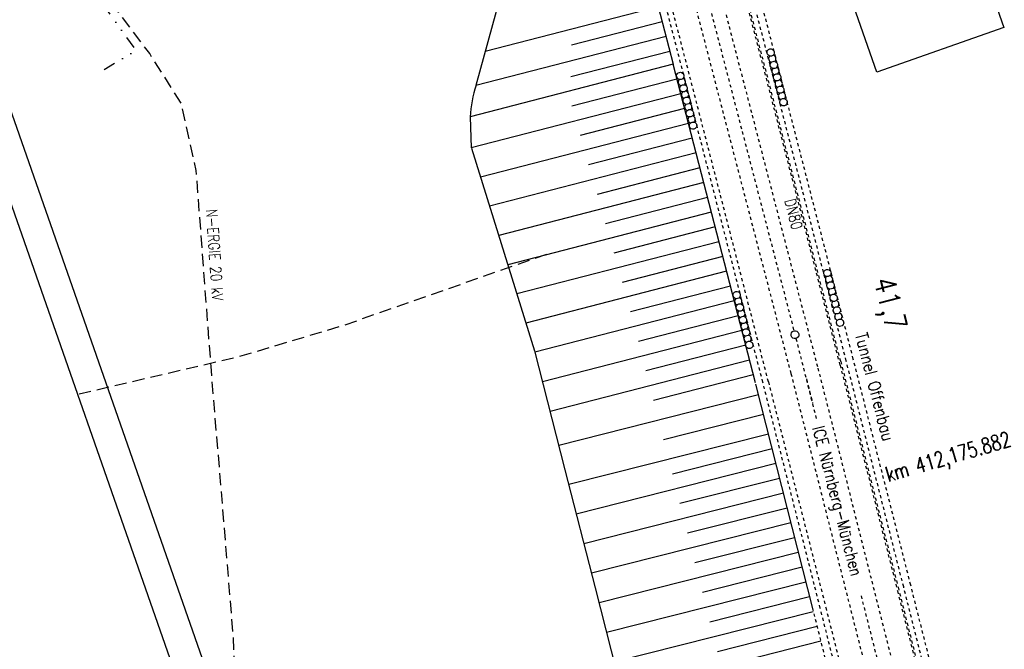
# Model space of a CAD drawing. Extents: x 446740 to 447511, y 442825 to 444215.
# Tile 5 of 94: x 447011 to 447172, y 443053 to 443156. Entities that reach past the tile are written whole.
import ezdxf

# ---------------------------------------------------------------- set-up
doc = ezdxf.new("R2010")
doc.units = 0
doc.header["$LTSCALE"] = 2
doc.header["$MEASUREMENT"] = 0
for name, pattern in [('ACAD_ISO03W100', [0.5, 0.25, -0.25]), ('ACAD_ISO10W100W', [0.5, 0.25, -0.25]), ('AUSGEZOGEN', [0]), ('GESTRICH-X2', [1.5, 1, -0.5]), ('GETRENNTX3', [3.25, 1, -0.75, 0, -0.75, 0, -0.75]), ('STRICHLINIEX2', [0.5, 0.25, -0.25])]:
    doc.linetypes.add(name, pattern=pattern)
doc.layers.get('0').update_dxf_attribs({"linetype": 'AUSGEZOGEN'})
for name, color, linetype in [('ACHSELEMENT', 1, 'AUSGEZOGEN'), ('BW-SCHRIFT', 250, 'AUSGEZOGEN'), ('DB-Bahnachse', 7, 'CONTINUOUS'), ('DB-Geländemodellierung', 15, 'CONTINUOUS'), ('DB-Gleisachsen', 7, 'CONTINUOUS'), ('DB-Ingenieurbauwerke', 15, 'CONTINUOUS'), ('FBRTOP', 250, 'AUSGEZOGEN'), ('Planeinteilung', 250, 'CONTINUOUS'), ('RAHMEN', 7, 'AUSGEZOGEN'), ('SCHRIFT', 7, 'AUSGEZOGEN'), ('STROMLTG', 4, 'AUSGEZOGEN'), ('TELEKOM', 4, 'GETRENNTX3')]:
    doc.layers.add(name, color=color, linetype=linetype)
doc.styles.add('ROMANS', font='romans.shx', dxfattribs={"width": 0.8})

# ---------------------------------------------------------------- blocks, each defined once
blk = doc.blocks.new('1135420')
blk.add_line((0, 0), (1135, 0))
at = {"layer": 'RAHMEN'}
blk.add_line((25, 5), (950, 5), dxfattribs=at)

msp = doc.modelspace()

# ---------------------------------------------------------------- linework, layer by layer
at = {"layer": 'BW-SCHRIFT'}
msp.add_lwpolyline([(447160.31, 443188.56), (447172.12, 443154.86), (447151.3, 443147.57), (447139.5, 443181.27)], close=True, dxfattribs=at)
at = {"layer": 'DB-Bahnachse', "linetype": 'ACAD_ISO10W100W'}
for p, q in [((447112.88, 443200.73), (447137.72, 443105.21)), ((447138.04, 443103.95), (447141.48, 443090.38)), ((447139.76, 443097.35), (447140.77, 443093.4)), ((447148.71, 443061.85), (447162.3, 443008.27))]:
    msp.add_line(p, q, dxfattribs=at)
at = {"layer": 'DB-Bahnachse', "linetype": 'Continuous'}
msp.add_ellipse((447137.88, 443104.58), major_axis=(-0.46, 0.46), ratio=1, start_param=2.598780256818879, end_param=8.881965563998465, dxfattribs=at)
at = {"layer": 'DB-Geländemodellierung'}
msp.add_line((447101.52, 443211.67), (447117.94, 443148.85), dxfattribs=at)
at = {"layer": 'DB-Geländemodellierung', "linetype": 'Continuous'}
for p, q in [((447085.65, 443145.44), (447091.67, 443167.43)), ((447115.53, 443158.23), (447087.16, 443150.93)), ((447116.15, 443155.81), (447101.27, 443151.98)), ((447116.77, 443153.39), (447085.63, 443145.38)), ((447117.39, 443150.97), (447101.17, 443146.79)), ((447117.94, 443148.85), (447084.67, 443140.27)), ((447131.41, 443096.72), (447117.94, 443148.85)), ((447118.56, 443146.43), (447101.34, 443141.99)), ((447119.19, 443144.01), (447084.87, 443135.15)), ((447119.81, 443141.59), (447102.71, 443137.18)), ((447084.67, 443140.27), (447084.87, 443135.15)), ((447120.44, 443139.17), (447086.36, 443130.38)), ((447121.06, 443136.75), (447104.09, 443132.37)), ((447084.89, 443135.1), (447089.27, 443121.08)), ((447121.69, 443134.33), (447087.86, 443125.6)), ((447122.31, 443131.91), (447105.46, 443127.56)), ((447122.94, 443129.49), (447089.35, 443120.82)), ((447123.56, 443127.07), (447106.83, 443122.75)), ((447124.18, 443124.65), (447090.84, 443116.04)), ((447124.81, 443122.22), (447108.2, 443117.94)), ((447089.27, 443121.08), (447095.24, 443101.92)), ((447125.43, 443119.8), (447092.33, 443111.26)), ((447126.06, 443117.38), (447109.57, 443113.13)), ((447126.68, 443114.96), (447093.82, 443106.48)), ((447127.31, 443112.54), (447110.93, 443108.32)), ((447127.93, 443110.12), (447095.29, 443101.7)), ((447128.56, 443107.7), (447112.23, 443103.49)), ((447129.18, 443105.28), (447096.53, 443096.85)), ((447129.81, 443102.86), (447113.48, 443098.65)), ((447095.24, 443101.92), (447100.21, 443082.46)), ((447130.43, 443100.44), (447097.77, 443092.01)), ((447131.06, 443098.02), (447114.72, 443093.8)), ((447140.86, 443059.55), (447131.46, 443096.51)), ((447131.91, 443094.73), (447099.21, 443086.46)), ((447132.72, 443091.53), (447116.37, 443087.39)), ((447133.53, 443088.33), (447100.83, 443080.06)), ((447134.14, 443085.9), (447117.8, 443081.77)), ((447134.76, 443083.48), (447102.07, 443075.22)), ((447100.21, 443082.46), (447105.17, 443063.17)), ((447135.37, 443081.06), (447119.03, 443076.93)), ((447135.98, 443078.63), (447103.32, 443070.37)), ((447136.6, 443076.21), (447120.27, 443072.08)), ((447137.21, 443073.79), (447104.56, 443065.53)), ((447137.82, 443071.36), (447121.5, 443067.24)), ((447138.43, 443068.94), (447105.79, 443060.68)), ((447139.05, 443066.52), (447122.72, 443062.39)), ((447139.66, 443064.09), (447107.01, 443055.83)), ((447105.17, 443063.17), (447110.05, 443043.75)), ((447140.27, 443061.67), (447123.95, 443057.54)), ((447140.89, 443059.24), (447108.23, 443050.98)), ((447141.5, 443056.82), (447125.17, 443052.69)), ((447142.11, 443054.4), (447109.45, 443046.14))]:
    msp.add_line(p, q, dxfattribs=at)
msp.add_ellipse((447106.16, 443138.87), major_axis=(-5.13, 20.91), ratio=1, start_param=1.020596, end_param=1.265547, dxfattribs=at)
at = {"layer": 'DB-Gleisachsen', "linetype": 'ACAD_ISO03W100'}
for p, q in [((447105.12, 443221.63), (447137.27, 443097.98)), ((447109.48, 443222.76), (447141.63, 443099.11)), ((447141.64, 443099.12), (447171.08, 442982.75)), ((447137.23, 443098.21), (447166.72, 442981.65))]:
    msp.add_line(p, q, dxfattribs=at)
at = {"layer": 'DB-Ingenieurbauwerke', "linetype": 'STRICHLINIEX2'}
for p, q in [((447156.85, 443063.6), (447147.44, 443100.59)), ((447155.69, 443063.3), (447146.28, 443100.3)), ((447142.02, 443059.84), (447132.62, 443096.81)), ((447166.2, 443026.59), (447156.85, 443063.6)), ((447165.03, 443026.3), (447155.69, 443063.3)), ((447150.2, 443022.56), (447140.86, 443059.55)), ((447151.36, 443022.85), (447142.02, 443059.84))]:
    msp.add_line(p, q, dxfattribs=at)
at = {"layer": 'DB-Ingenieurbauwerke', "linetype": 'ACAD_ISO03W100'}
for p, q in [((447145.27, 443099.61), (447154.68, 443062.64)), ((447145.37, 443100.22), (447154.78, 443063.24)), ((447133.53, 443096.89), (447142.94, 443059.91)), ((447154.68, 443062.64), (447164.02, 443025.65)), ((447154.78, 443063.24), (447164.12, 443026.24)), ((447142.94, 443059.91), (447152.28, 443022.91))]:
    msp.add_line(p, q, dxfattribs=at)
for centre, major_axis, start_param, end_param in [((432612.54, 439385.81), (-3603.02, 14560.85), -1.563139, -1.537591), ((432617.34, 439386.46), (-3602.04, 14555.89), -1.563155, -1.537607), ((432600.7, 439382.48), (-3603.4, 14560.75), -1.563165, -1.537617)]:
    msp.add_ellipse(centre, major_axis=major_axis, ratio=1, start_param=start_param, end_param=end_param, dxfattribs=at)
at = {"layer": 'DB-Ingenieurbauwerke', "linetype": 'STRICHLINIEX2'}
for major_axis, start_param, end_param in [((-3604.72, 14567.69), -1.56314, -1.537591), ((-3605.04, 14568.84), -1.563142, -1.537593), ((-3601.83, 14553.88), -1.563174, -1.537625)]:
    msp.add_ellipse((432606.62, 439384.14), major_axis=major_axis, ratio=1, start_param=start_param, end_param=end_param, dxfattribs=at)
at = {"layer": 'DB-Ingenieurbauwerke', "linetype": 'Continuous'}
for centre, start_param, end_param in [((447133.9, 443150.78), 2.598780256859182, 8.881965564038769), ((447134.16, 443149.77), -0.02622, 2.104652), ((447134.43, 443148.75), 2.5987802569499, 8.881965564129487), ((447134.16, 443149.77), 3.115373, 5.246245), ((447119.09, 443146.94), 2.5987802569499, 8.881965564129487), ((447134.69, 443147.74), -0.02622, 2.104652), ((447134.96, 443146.72), 2.598780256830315, 8.881965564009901), ((447134.69, 443147.74), 3.115373, 5.246245), ((447119.35, 443145.93), -0.02622, 2.104652), ((447119.35, 443145.93), 3.115373, 5.246245), ((447135.22, 443145.7), -0.02622, 2.104652), ((447135.22, 443145.7), 3.115373, 5.246245), ((447119.62, 443144.91), 2.59878025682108, 8.881965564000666), ((447119.88, 443143.89), -0.02622, 2.104652), ((447119.88, 443143.89), 3.115373, 5.246245), ((447135.48, 443144.69), 2.598780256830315, 8.881965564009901), ((447135.75, 443143.67), -0.02622, 2.104652), ((447135.75, 443143.67), 3.115373, 5.246245), ((447120.15, 443142.88), 2.598780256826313, 8.881965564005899), ((447120.41, 443141.86), 3.115373, 5.246245), ((447136.01, 443142.65), 2.598780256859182, 8.881965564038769), ((447120.41, 443141.86), -0.02622, 2.104652), ((447120.67, 443140.84), 2.598780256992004, 8.88196556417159), ((447120.94, 443139.83), -0.02622, 2.104652), ((447121.2, 443138.81), 2.598780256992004, 8.88196556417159), ((447120.94, 443139.83), 3.115373, 5.246245), ((447143.2, 443114.69), 2.598780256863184, 8.881965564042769), ((447143.46, 443113.67), -0.032294, 2.098578), ((447143.46, 443113.67), 3.109299, 5.24017), ((447128.33, 443111.07), 2.598780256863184, 8.881965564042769), ((447143.71, 443112.65), 2.598780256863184, 8.881965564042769), ((447143.97, 443111.63), -0.032294, 2.098578), ((447143.97, 443111.63), 3.109299, 5.24017), ((447128.59, 443110.05), -0.032294, 2.098578), ((447128.59, 443110.05), 3.109299, 5.24017), ((447144.23, 443110.62), 2.598780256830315, 8.881965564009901), ((447144.49, 443109.6), 3.109299, 5.24017), ((447128.85, 443109.04), 2.598780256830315, 8.881965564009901), ((447129.1, 443108.02), 3.109299, 5.24017), ((447144.49, 443109.6), -0.032294, 2.098578), ((447144.74, 443108.58), 2.59878025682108, 8.881965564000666), ((447129.1, 443108.02), -0.032294, 2.098578), ((447129.36, 443107), 2.598780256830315, 8.881965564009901), ((447145, 443107.56), -0.032294, 2.098578), ((447145.26, 443106.54), 2.598780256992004, 8.88196556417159), ((447145, 443107.56), 3.109299, 5.24017), ((447129.62, 443105.98), -0.032294, 2.098578), ((447129.88, 443104.96), 2.59878025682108, 8.881965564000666), ((447129.62, 443105.98), 3.109299, 5.24017), ((447130.13, 443103.95), -0.032294, 2.098578), ((447130.13, 443103.95), 3.109299, 5.24017), ((447130.39, 443102.93), 2.598780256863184, 8.881965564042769)]:
    msp.add_ellipse(centre, major_axis=(-0.424, 0.424), ratio=1, start_param=start_param, end_param=end_param, dxfattribs=at)
at = {"layer": 'FBRTOP', "color": 0, "const_width": 0.5}
for points in [[(447118.97, 443523.41, 0), (447120.06, 443520.3, 0.000001), (447128.32, 443496.71, -0.000001), (447136.57, 443473.11), (447169.61, 443378.72), (447194.38, 443307.94), (447235.68, 443189.95, 0.000007), (447239.8, 443178.15, -0.000007), (447243.93, 443166.36), (447252.19, 443142.76, -0.000006), (447256.32, 443130.96, 0.000022), (447260.45, 443119.16, 0.000245), (447260.49, 443119.05, -0.000037), (447260.75, 443118.3, -0.001706), (447263.81, 443109.5, -0.001063), (447268.63, 443095.36, -0.001991), (447272.09, 443084.99, -0.001529), (447276.51, 443071.45, -0.001558), (447280.34, 443059.48, -0.001554), (447284.1, 443047.45, -0.001558)], [(447097.14, 443501.03, 0.000001), (447101.89, 443487.46, -0.000001), (447110.15, 443463.86), (447143.18, 443369.48), (447167.95, 443298.69), (447209.25, 443180.7, 0.000007), (447213.38, 443168.9, -0.000007), (447217.51, 443157.11), (447225.76, 443133.51, -0.000006), (447229.89, 443121.71, 0.000024), (447234.02, 443109.91, 0.00024), (447234.06, 443109.81, -0.000035), (447234.3, 443109.11, -0.001704), (447237.33, 443100.4, -0.001064), (447242.09, 443086.43, -0.001991), (447245.51, 443076.2, -0.001529), (447249.86, 443062.85, -0.001558), (447253.64, 443051.04, -0.001554)]]:
    msp.add_lwpolyline(points, format="xyb", dxfattribs=at)
at = {"layer": 'FBRTOP', "color": 0}
msp.add_lwpolyline([(447237.58, 443193.59), (447238.51, 443190.94, 0.000007), (447242.64, 443179.15, -0.000007), (447246.77, 443167.35), (447255.02, 443143.75, -0.000006), (447259.15, 443131.95, 0.000022), (447263.28, 443120.15, 0.000246), (447263.32, 443120.04, -0.000037), (447263.59, 443119.28, -0.001707), (447266.64, 443110.48, -0.001063), (447271.47, 443096.32, -0.001991), (447274.94, 443085.93, -0.001529), (447279.37, 443072.38, -0.001558), (447283.2, 443060.38, -0.001554), (447286.96, 443048.34, -0.001558)], format="xyb", dxfattribs=at)
at = {"layer": 'STROMLTG', "linetype": 'GESTRICH-X2', "flags": 128}
for points in [[(447047.57, 443017.06), (447045.88, 443055.26), (447042.23, 443099.42), (447039.81, 443131.44), (447037.39, 443142.42), (447032.18, 443150.61), (447018.89, 443168.2), (447015.44, 443172.15), (447004.51, 443193.92), (446998.76, 443206.63), (447011.65, 443211.14), (447015.64, 443215.39), (447020.02, 443215.65), (447023.63, 443216.68), (447026.28, 443215.44), (447035.14, 443216.96), (447042.93, 443217.59), (447049.46, 443216.83), (447050.15, 443216.32), (447057.56, 443217.78), (447067.19, 443217.21), (447068.77, 443215.95), (447069.66, 443215.38), (447075.74, 443215.06), (447081.76, 443212.78), (447084.16, 443210.75), (447087.73, 443206.82), (447089.5, 443200.87), (447091.34, 443197.33), (447098.94, 443185.68), (447109.9, 443181.44), (447115.72, 443180.93), (447135.79, 443189.16), (447158.55, 443199.9), (447177.46, 443200.8), (447179.46, 443200.08)], [(447097.18, 443117.73), (447063.79, 443106.04), (447046.58, 443100.9), (447020.37, 443094.78)]]:
    msp.add_lwpolyline(points, dxfattribs=at)
at = {"layer": 'TELEKOM', "flags": 128}
msp.add_lwpolyline([(447024.7, 443148.01), (447029.97, 443151.11), (447020.4, 443164.46), (447015.44, 443171.2), (447004.8, 443190.52), (447001.05, 443198.41)], dxfattribs=at)

# ---------------------------------------------------------------- block references
at = {"layer": 'Planeinteilung', "linetype": 'Continuous', "rotation": 289.2892292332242}
msp.add_blockref('1135420', (446739.88, 443896.21), dxfattribs=at)

# ---------------------------------------------------------------- texts
at = {"layer": 'ACHSELEMENT', "style": 'ROMANS', "width": 0.75}
msp.add_text('km 412,175.882', height=2.5, rotation=16.3531, dxfattribs=at).set_placement((447153.17, 443080.44))
at = {"layer": 'DB-Bahnachse', "linetype": 'Continuous', "style": 'ROMANS', "oblique": 0, "width": 0.8334}
msp.add_text('41,7', height=3.5, rotation=284.5691, dxfattribs=at).set_placement((447150.71, 443113.49))
at = {"layer": 'DB-Ingenieurbauwerke', "linetype": 'Continuous', "style": 'ROMANS', "oblique": 0, "width": 0.8}
msp.add_text('DN80', height=1.8, rotation=284.3257, dxfattribs=at).set_placement((447136.15, 443126.59))
at = {"layer": 'DB-Ingenieurbauwerke', "color": 7, "linetype": 'Continuous', "style": 'ROMANS', "oblique": 0, "width": 0.8337}
msp.add_text('Tunnel Offenbau', height=2, rotation=284.5691, dxfattribs=at).set_placement((447147.7, 443104.64))
at = {"layer": 'SCHRIFT', "style": 'ROMANS', "width": 0.8}
msp.add_text('ICE Nürnberg-München', height=2, rotation=284.6209, dxfattribs=at).set_placement((447140.71, 443089.31))
at = {"layer": 'STROMLTG', "style": 'ROMANS', "width": 0.8}
msp.add_text('N-ERGIE 20 kV', height=1.8, rotation=273.9065, dxfattribs=at).set_placement((447041.43, 443125.08))

doc.saveas('drawing.dxf')
